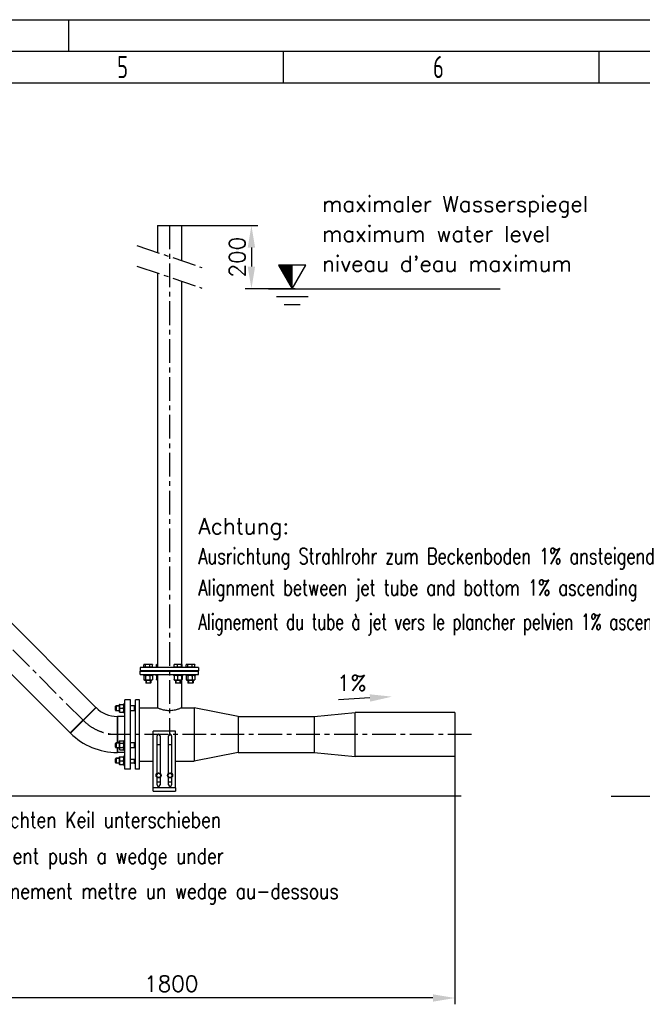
# Model space of a CAD drawing. Header units: millimetres. Extents: x 0 to 8400, y 0 to 5940.
# Tile 40 of 50: x 4445 to 6416, y 2821 to 5940. Entities that reach past the tile are written whole.
import ezdxf

# ---------------------------------------------------------------- set-up
doc = ezdxf.new("R2010")
doc.units = ezdxf.units.MM
doc.header["$LTSCALE"] = 20
doc.linetypes.add('MITTE', pattern=[2, 1.25, -0.25, 0.25, -0.25])
doc.layers.get('0').update_dxf_attribs({"linetype": 'CONTINUOUS'})
doc.layers.get('DEFPOINTS').update_dxf_attribs({"linetype": 'CONTINUOUS'})
for name, color, linetype in [('02-LINIE-035', 2, 'CONTINUOUS'), ('03-LINIE-050', 3, 'CONTINUOUS'), ('05-ACHSE', 1, 'MITTE'), ('06-MASSE1', 1, 'CONTINUOUS'), ('10-TEXT-025', 1, 'CONTINUOUS'), ('KSB-BLATTRAND', 2, 'CONTINUOUS')]:
    doc.layers.add(name, color=color, linetype=linetype)
doc.styles.add('ACA_NORM', font='ROMANS.SHX')
doc.styles.get("Standard").update_dxf_attribs({"font": 'ISOCP.SHX'})
doc.dimstyles.new('1-20', dxfattribs={"dimscale": 20, "dimtxt": 2.5, "dimasz": 3.5, "dimexe": 1, "dimexo": 0, "dimgap": 1, "dimtad": 1, "dimdec": 0, "dimzin": 0, "dimdsep": 46, "dimtxsty": 'ACA_NORM', "dimcen": 0, "dimadec": 0, "dimazin": 0, "dimtfac": 2.4, "dimtdec": 0, "dimtmove": 0, "dimatfit": 3, "dimfxl": 1, "dimtolj": 1, "dimtzin": 0, "dimarcsym": 0})

# ---------------------------------------------------------------- blocks, each defined once
blk = doc.blocks.new('*D5')
at = {"layer": '06-MASSE1', "color": 0, "lineweight": -2}
for p, q in [((4957.1, 5287.8), (5198.7, 5287.8)), ((5178.7, 5217.8), (5178.7, 5157.8)), ((5317, 5087.8), (5158.7, 5087.8))]:
    blk.add_line(p, q, dxfattribs=at)
at = {"layer": '06-MASSE1', "color": 0}
for points in [[(5167, 5217.8), (5190.3, 5217.8), (5178.7, 5287.8)], [(5167, 5157.8), (5190.3, 5157.8), (5178.7, 5087.8)]]:
    blk.add_solid(points, dxfattribs=at)
at = {"layer": 'DEFPOINTS', "color": 0}
for p in [(4957.1, 5287.8), (5178.7, 5087.8), (5317, 5087.8)]:
    blk.add_point(p, dxfattribs=at)
at = {"layer": '06-MASSE1', "color": 0, "insert": (5133.7, 5187.8), "char_height": 50, "attachment_point": 5, "rotation": 90, "style": 'ACA_NORM'}
blk.add_mtext('\\A1;200', dxfattribs=at)
blk = doc.blocks.new('Rahmen_A3')
at = {"color": 1, "ltscale": 150}
for p, q in [((0, 297), (420, 297)), ((264, 287), (264, 292)), ((314, 287), (314, 292)), ((18, 287), (410, 287))]:
    blk.add_line(p, q, dxfattribs=at)
at = {"color": 3, "ltscale": 150}
for p, q in [((230, 297), (230, 292)), ((13, 292), (415, 292))]:
    blk.add_line(p, q, dxfattribs=at)
at = {"color": 1, "ltscale": 150, "width": 0.75}
for s, p in [('5', (237.6875, 287.75)), ('6', (287.6875, 287.75))]:
    blk.add_text(s, height=3.5, dxfattribs=at).set_placement(p)
blk = doc.blocks.new('*D11')
at = {"layer": '06-MASSE1', "color": 0, "lineweight": -2}
for p, q in [((4027, 3705.7), (4027, 2820.8)), ((5823, 3605.8), (5823, 2820.8)), ((5753, 2840.8), (4097, 2840.8))]:
    blk.add_line(p, q, dxfattribs=at)
at = {"layer": '06-MASSE1', "color": 0}
for points in [[(4097, 2852.5), (4097, 2829.1), (4027, 2840.8)], [(5753, 2852.5), (5753, 2829.1), (5823, 2840.8)]]:
    blk.add_solid(points, dxfattribs=at)
at = {"layer": 'DEFPOINTS', "color": 0}
for p in [(4027, 3705.7), (5823, 3605.8), (4027, 2840.8)]:
    blk.add_point(p, dxfattribs=at)
at = {"layer": '06-MASSE1', "color": 0, "insert": (4925, 2885.8), "char_height": 50, "attachment_point": 5, "style": 'ACA_NORM'}
blk.add_mtext('\\A1;1800', dxfattribs=at)

msp = doc.modelspace()

# ---------------------------------------------------------------- linework, layer by layer
at = {"layer": '02-LINIE-035'}
for p, q in [((4880.9, 5287.8), (4957.1, 5287.8)), ((4880.9, 5287.8), (4880.9, 5202.9)), ((4957.1, 5287.8), (4957.1, 5177.1)), ((4880.9, 5137.7), (4880.9, 3887.7)), ((4957.1, 5111.9), (4957.1, 3897.7)), ((4686.1, 3761.3), (4328.6, 4118.9)), ((4605.3, 3680.5), (4247.7, 4038)), ((5011.5, 3887.7), (4826.5, 3887.7)), ((4826.5, 3887.7), (4826.5, 3877.7)), ((5011.5, 3877.7), (4826.5, 3877.7)), ((4826.5, 3875.7), (5011.5, 3875.7)), ((4826.5, 3865.7), (4826.5, 3875.7)), ((4838.2, 3888.5), (4838.2, 3896.6)), ((4843.5, 3888.5), (4838.2, 3888.5)), ((4840, 3897.7), (4839, 3897.1)), ((4840.9, 3897.7), (4840, 3897.7)), ((4840.7, 3888.5), (4840.7, 3887.7)), ((4850.4, 3897.7), (4840.9, 3897.7)), ((4843.5, 3888.5), (4843.5, 3896.6)), ((4857.3, 3888.5), (4843.5, 3888.5)), ((4844, 3877.7), (4844, 3875.7)), ((4845.2, 3877.7), (4845.2, 3875.7)), ((4861.5, 3897.7), (4850.4, 3897.7)), ((4857.3, 3888.5), (4857.3, 3896.6)), ((4865.7, 3888.5), (4857.3, 3888.5)), ((4858.8, 3875.7), (4858.8, 3877.7)), ((4860, 3877.7), (4860, 3875.7)), ((4864, 3897.7), (4861.5, 3897.7)), ((4863.2, 3888.5), (4863.2, 3887.7)), ((4864, 3897.7), (4865, 3897.1)), ((4865.7, 3888.5), (4865.7, 3896.6)), ((4878.4, 3888.5), (4878.4, 3896.6)), ((4880.9, 3888.5), (4878.4, 3888.5)), ((4879.2, 3897.7), (4879.1, 3897.6)), ((4880.9, 3897.7), (4879.2, 3897.7)), ((4880, 3888.5), (4880, 3887.7)), ((4883.2, 3877.7), (4883.2, 3875.7)), ((4884.4, 3877.7), (4884.4, 3875.7)), ((4898, 3875.7), (4898, 3877.7)), ((4899.2, 3877.7), (4899.2, 3875.7)), ((4933.9, 3888.5), (4933.9, 3896.6)), ((4944.9, 3888.5), (4933.9, 3888.5)), ((4934.7, 3897.7), (4934.6, 3897.6)), ((4939.4, 3897.7), (4934.7, 3897.7)), ((4935.5, 3888.5), (4935.5, 3887.7)), ((4938.7, 3877.7), (4938.7, 3875.7)), ((4951.3, 3897.7), (4939.4, 3897.7)), ((4939.9, 3877.7), (4939.9, 3875.7)), ((4944.9, 3888.5), (4944.9, 3896.6)), ((4957.7, 3888.5), (4944.9, 3888.5)), ((4958.6, 3897.7), (4951.3, 3897.7)), ((4953.5, 3875.7), (4953.5, 3877.7)), ((4954.7, 3877.7), (4954.7, 3875.7)), ((4957.7, 3888.5), (4957.7, 3896.6)), ((4959.5, 3888.5), (4957.7, 3888.5)), ((4957.9, 3888.5), (4957.9, 3887.7)), ((4958.7, 3897.7), (4958.6, 3897.7)), ((4958.7, 3897.7), (4958.8, 3897.6)), ((4959.5, 3888.5), (4959.5, 3896.6)), ((4972.2, 3888.5), (4972.2, 3896.6)), ((4977.5, 3888.5), (4972.2, 3888.5)), ((4973.9, 3897.7), (4972.9, 3897.1)), ((4974.8, 3897.7), (4973.9, 3897.7)), ((4974.7, 3888.5), (4974.7, 3887.7)), ((4984.4, 3897.7), (4974.8, 3897.7)), ((4977.5, 3888.5), (4977.5, 3896.6)), ((4991.2, 3888.5), (4977.5, 3888.5)), ((4977.9, 3877.7), (4977.9, 3875.7)), ((4979.1, 3877.7), (4979.1, 3875.7)), ((4995.5, 3897.7), (4984.4, 3897.7)), ((4991.2, 3888.5), (4991.2, 3896.6)), ((4999.7, 3888.5), (4991.2, 3888.5)), ((4992.7, 3875.7), (4992.7, 3877.7)), ((4993.9, 3877.7), (4993.9, 3875.7)), ((4997.9, 3897.7), (4995.5, 3897.7)), ((4997.2, 3888.5), (4997.2, 3887.7)), ((4997.9, 3897.7), (4998.9, 3897.1)), ((4999.7, 3888.5), (4999.7, 3896.6)), ((5011.5, 3887.7), (5011.5, 3877.7)), ((5011.5, 3865.7), (5011.5, 3875.7)), ((4826.5, 3865.7), (5011.5, 3865.7)), ((4837, 3865.7), (4837, 3862.7)), ((4867, 3862.7), (4837, 3862.7)), ((4838.2, 3861.2), (4838.2, 3849.4)), ((4840.7, 3862.7), (4839, 3861.7)), ((4840.7, 3847.9), (4839, 3848.9)), ((4840.7, 3847.9), (4863.2, 3847.9)), ((4843.5, 3861.2), (4843.5, 3849.4)), ((4844, 3847.9), (4844, 3838.9)), ((4844, 3838.9), (4860, 3838.9)), ((4845.2, 3837.7), (4844, 3838.9)), ((4845.2, 3847.9), (4845.2, 3837.7)), ((4858.7, 3837.7), (4845.2, 3837.7)), ((4857.3, 3861.2), (4857.3, 3849.4)), ((4858.7, 3837.7), (4860, 3838.9)), ((4858.8, 3837.7), (4858.8, 3847.9)), ((4860, 3847.9), (4860, 3838.9)), ((4863.2, 3862.7), (4865, 3861.7)), ((4863.2, 3847.9), (4865, 3848.9)), ((4865.7, 3861.2), (4865.7, 3849.4)), ((4867, 3865.7), (4867, 3862.7)), ((4876.2, 3865.7), (4876.2, 3862.7)), ((4880.9, 3862.7), (4876.2, 3862.7)), ((4878.4, 3861.2), (4878.4, 3849.4)), ((4880, 3862.7), (4879.1, 3862.2)), ((4880, 3847.9), (4879.1, 3848.4)), ((4880, 3847.9), (4880.9, 3847.9)), ((4880.9, 3865.7), (4880.9, 3759.8)), ((4931.7, 3865.7), (4931.7, 3862.7)), ((4961.7, 3862.7), (4931.7, 3862.7)), ((4933.9, 3861.2), (4933.9, 3849.4)), ((4935.4, 3862.7), (4934.6, 3862.2)), ((4935.4, 3847.9), (4934.6, 3848.4)), ((4935.4, 3847.9), (4957.9, 3847.9)), ((4938.7, 3847.9), (4938.7, 3838.9)), ((4938.7, 3838.9), (4954.7, 3838.9)), ((4939.9, 3837.7), (4938.7, 3838.9)), ((4939.9, 3847.9), (4939.9, 3837.7)), ((4953.5, 3837.7), (4939.9, 3837.7)), ((4944.9, 3861.2), (4944.9, 3849.4)), ((4953.5, 3837.7), (4953.5, 3847.9)), ((4953.5, 3837.7), (4954.7, 3838.9)), ((4954.7, 3847.9), (4954.7, 3838.9)), ((4957.1, 3847.9), (4957.1, 3759.8)), ((4957.7, 3861.2), (4957.7, 3849.4)), ((4957.9, 3862.7), (4958.8, 3862.2)), ((4957.9, 3847.9), (4958.8, 3848.4)), ((4959.5, 3861.2), (4959.5, 3849.4)), ((4961.7, 3865.7), (4961.7, 3862.7)), ((4970.9, 3865.7), (4970.9, 3862.7)), ((5000.9, 3862.7), (4970.9, 3862.7)), ((4972.2, 3861.2), (4972.2, 3849.4)), ((4974.7, 3862.7), (4972.9, 3861.7)), ((4974.7, 3847.9), (4972.9, 3848.9)), ((4974.7, 3847.9), (4997.2, 3847.9)), ((4977.5, 3861.2), (4977.5, 3849.4)), ((4977.9, 3847.9), (4977.9, 3838.9)), ((4977.9, 3838.9), (4993.9, 3838.9)), ((4979.2, 3837.7), (4977.9, 3838.9)), ((4979.1, 3847.9), (4979.1, 3837.7)), ((4992.7, 3837.7), (4979.2, 3837.7)), ((4991.2, 3861.2), (4991.2, 3849.4)), ((4992.7, 3837.7), (4992.7, 3847.9)), ((4992.7, 3837.7), (4993.9, 3838.9)), ((4993.9, 3847.9), (4993.9, 3838.9)), ((4997.2, 3862.7), (4998.9, 3861.7)), ((4997.2, 3847.9), (4998.9, 3848.9)), ((4999.7, 3861.2), (4999.7, 3849.4)), ((5000.9, 3865.7), (5000.9, 3862.7)), ((4778, 3565.7), (4778, 3785.7)), ((4796, 3785.7), (4778, 3785.7)), ((4796, 3565.7), (4796, 3785.7)), ((4812, 3565.7), (4812, 3785.7)), ((4824, 3785.7), (4812, 3785.7)), ((4824, 3565.7), (4824, 3785.7)), ((4686.1, 3761.3), (4605.3, 3680.5)), ((4605.3, 3680.5), (4686.1, 3761.3)), ((4686.8, 3760.6), (4606, 3679.8)), ((4686.8, 3760.6), (4606, 3679.8)), ((4686.1, 3761.3), (4686.8, 3760.6)), ((4748, 3764.8), (4750, 3766.8)), ((4748, 3752.8), (4748, 3764.8)), ((4748, 3752.8), (4750, 3750.8)), ((4760.2, 3765.6), (4748.7, 3765.6)), ((4748.7, 3752), (4760.2, 3752)), ((4750, 3766.8), (4750, 3750.8)), ((4760.2, 3766.8), (4750, 3766.8)), ((4760.2, 3750.8), (4750, 3750.8)), ((4760.2, 3770.1), (4760.6, 3770.8)), ((4760.2, 3770.1), (4760.2, 3747.6)), ((4760.2, 3747.6), (4760.6, 3746.8)), ((4760.6, 3770.8), (4761.7, 3770.8)), ((4761.7, 3746.8), (4760.6, 3746.8)), ((4761.7, 3770.8), (4773.4, 3770.8)), ((4761.7, 3758.8), (4773.4, 3758.8)), ((4761.7, 3746.8), (4773.4, 3746.8)), ((4773.4, 3770.8), (4774.5, 3770.8)), ((4774.5, 3746.8), (4773.4, 3746.8)), ((4775, 3770.1), (4774.5, 3770.8)), ((4775, 3747.6), (4774.5, 3746.8)), ((4775, 3773.8), (4775, 3743.8)), ((4775, 3773.8), (4778, 3773.8)), ((4775, 3743.8), (4778, 3743.8)), ((4808, 3766.8), (4796, 3766.8)), ((4808, 3750.8), (4796, 3750.8)), ((4808, 3766.8), (4808, 3750.8)), ((4808, 3766.1), (4808.7, 3766.8)), ((4812, 3765.6), (4808, 3765.6)), ((4808, 3752), (4812, 3752)), ((4808, 3751.5), (4808.7, 3750.8)), ((4808.7, 3750.8), (4808.7, 3766.8)), ((4812, 3766.8), (4808.7, 3766.8)), ((4812, 3750.8), (4808.7, 3750.8)), ((4824, 3759.8), (4880.9, 3759.8)), ((4957.1, 3759.8), (4997, 3759.8)), ((4997, 3759.8), (4997, 3591.5)), ((5137, 3732.8), (4997, 3759.8)), ((5377, 3732.8), (5507, 3745.5)), ((5507, 3605.8), (5507, 3745.5)), ((5823, 3745.5), (5507, 3745.5)), ((5823, 3745.5), (5823, 3605.8)), ((4753.9, 3732.8), (4753.9, 3649.2)), ((4753.9, 3732.8), (4754.9, 3732.8)), ((4753.9, 3732.8), (4753.9, 3649.2)), ((4754.9, 3732.8), (4754.9, 3649.2)), ((4754.9, 3649.2), (4754.9, 3732.8)), ((4778, 3732.8), (4754.9, 3732.8)), ((5137, 3732.8), (5137, 3618.5)), ((5137, 3732.8), (5377, 3732.8)), ((5377, 3732.8), (5377, 3618.5)), ((4868, 3506.1), (4868, 3686.1)), ((4938, 3686.1), (4868, 3686.1)), ((4938, 3506.1), (4938, 3686.1)), ((4605.3, 3680.5), (4606, 3679.8)), ((4760.2, 3652.5), (4761.7, 3655.1)), ((4760.2, 3652.5), (4760.2, 3630)), ((4761.7, 3655.1), (4773.4, 3655.1)), ((4775, 3652.5), (4773.4, 3655.1)), ((4775, 3656.2), (4775, 3626.2)), ((4775, 3656.2), (4778, 3656.2)), ((4880.5, 3552.7), (4880.5, 3671.6)), ((4889.5, 3671.6), (4889.5, 3552.7)), ((4916.5, 3552.7), (4916.5, 3671.6)), ((4925.5, 3671.6), (4925.5, 3552.7)), ((4748, 3647.2), (4750, 3649.2)), ((4748, 3635.2), (4748, 3647.2)), ((4748, 3635.2), (4750, 3633.2)), ((4760.2, 3648), (4748.7, 3648)), ((4748.7, 3634.4), (4760.2, 3634.4)), ((4750, 3649.2), (4750, 3633.2)), ((4760.2, 3649.2), (4750, 3649.2)), ((4760.2, 3633.2), (4750, 3633.2)), ((4753.9, 3633.2), (4753.9, 3618.5)), ((4753.9, 3633.2), (4753.9, 3618.5)), ((4753.9, 3618.5), (4754.9, 3618.5)), ((4754.9, 3633.2), (4754.9, 3618.5)), ((4754.9, 3618.5), (4754.9, 3633.2)), ((4778, 3618.5), (4754.9, 3618.5)), ((4760.2, 3630), (4761.7, 3627.4)), ((4761.7, 3648.2), (4773.4, 3648.2)), ((4761.7, 3634.3), (4773.4, 3634.3)), ((4761.7, 3627.4), (4773.4, 3627.4)), ((4775, 3630), (4773.4, 3627.4)), ((4775, 3626.2), (4778, 3626.2)), ((4808, 3649.2), (4796, 3649.2)), ((4808, 3633.2), (4796, 3633.2)), ((4808, 3649.2), (4808, 3633.2)), ((4808, 3648.5), (4808.7, 3649.2)), ((4812, 3648), (4808, 3648)), ((4808, 3634.4), (4812, 3634.4)), ((4808, 3633.9), (4808.7, 3633.2)), ((4808.7, 3633.2), (4808.7, 3649.2)), ((4812, 3649.2), (4808.7, 3649.2)), ((4812, 3633.2), (4808.7, 3633.2)), ((4880.5, 3644.1), (4889.5, 3644.1)), ((4916.5, 3644.1), (4925.5, 3644.1)), ((5137, 3618.5), (4997, 3591.5)), ((5137, 3618.5), (5377, 3618.5)), ((5377, 3618.5), (5507, 3605.8)), ((4748, 3598.5), (4750, 3600.5)), ((4748, 3586.5), (4748, 3598.5)), ((4760.2, 3599.3), (4748.7, 3599.3)), ((4750, 3600.5), (4750, 3584.5)), ((4760.2, 3600.5), (4750, 3600.5)), ((4760.2, 3603.8), (4760.6, 3604.5)), ((4760.2, 3603.8), (4760.2, 3581.3)), ((4760.6, 3604.5), (4761.7, 3604.5)), ((4761.7, 3604.5), (4773.4, 3604.5)), ((4761.7, 3592.5), (4773.4, 3592.5)), ((4773.4, 3604.5), (4774.5, 3604.5)), ((4775, 3603.8), (4774.5, 3604.5)), ((4775, 3607.5), (4775, 3577.5)), ((4775, 3607.5), (4778, 3607.5)), ((4812, 3596.7), (4796, 3596.7)), ((4808, 3596.7), (4808, 3584.5)), ((4808.7, 3584.5), (4808.7, 3596.7)), ((4824, 3591.5), (4868, 3591.5)), ((4938, 3591.5), (4997, 3591.5)), ((5823, 3605.8), (5507, 3605.8)), ((4748, 3586.5), (4750, 3584.5)), ((4748.7, 3585.7), (4760.2, 3585.7)), ((4760.2, 3584.5), (4750, 3584.5)), ((4760.2, 3581.3), (4760.6, 3580.5)), ((4761.7, 3580.5), (4760.6, 3580.5)), ((4761.7, 3580.5), (4773.4, 3580.5)), ((4774.5, 3580.5), (4773.4, 3580.5)), ((4775, 3581.3), (4774.5, 3580.5)), ((4775, 3577.5), (4778, 3577.5)), ((4796, 3565.7), (4778, 3565.7)), ((4808, 3584.5), (4796, 3584.5)), ((4808, 3585.7), (4812, 3585.7)), ((4808, 3585.2), (4808.7, 3584.5)), ((4812, 3584.5), (4808.7, 3584.5)), ((4824, 3565.7), (4812, 3565.7)), ((4880.5, 3515.6), (4880.5, 3539.5)), ((4880.5, 3526.1), (4889.5, 3526.1)), ((4889.5, 3539.5), (4889.5, 3515.6)), ((4916.5, 3515.6), (4916.5, 3539.5)), ((4916.5, 3526.1), (4925.5, 3526.1)), ((4925.5, 3539.5), (4925.5, 3515.6)), ((4938, 3506.1), (4868, 3506.1)), ((4868, 3496.1), (4868, 3506.1)), ((4868, 3496.1), (4938, 3496.1)), ((4938, 3506.1), (4938, 3496.1))]:
    msp.add_line(p, q, dxfattribs=at)
for centre in [(4885, 3546.1), (4921, 3546.1)]:
    msp.add_circle(centre, 8, dxfattribs=at)
for centre, radius, start, end in [((4753.9, 3827.7), 94.8, 225, 270), ((4753.9, 3827.7), 209.2, 225, 270), ((4885, 3671.6), 4.5, 0, 180), ((4921, 3671.6), 4.5, 0, 180), ((4885, 3546.1), 6.5, 150, 210), ((4885, 3546.1), 6.5, 90, 150), ((4885, 3546.1), 6.5, 210, 270), ((4885, 3546.1), 6.5, 30, 90), ((4885, 3546.1), 6.5, 270, 330), ((4885, 3546.1), 6.5, 330, 30), ((4921, 3546.1), 6.5, 150, 210), ((4921, 3546.1), 6.5, 90, 150), ((4921, 3546.1), 6.5, 210, 270), ((4921, 3546.1), 6.5, 30, 90), ((4921, 3546.1), 6.5, 270, 330), ((4921, 3546.1), 6.5, 330, 30), ((4885, 3515.6), 4.5, 180, 0), ((4921, 3515.6), 4.5, 180, 0)]:
    msp.add_arc(centre, radius, start, end, dxfattribs=at)
for points, weights in [([(4840.9, 3897.7), (4839.7, 3897.7), (4838.2, 3896.6)], [1, 1.0379548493, 1]), ([(4843.5, 3896.6), (4842.1, 3897.7), (4840.9, 3897.7)], [1, 1.0379548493, 1]), ([(4850.4, 3897.7), (4847.2, 3897.7), (4843.5, 3896.6)], [1, 1.0379548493, 1]), ([(4857.3, 3896.6), (4853.6, 3897.7), (4850.4, 3897.7)], [1, 1.0379548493, 1]), ([(4861.5, 3897.7), (4859.5, 3897.7), (4857.3, 3896.6)], [1, 1.0379548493, 1]), ([(4865.7, 3896.6), (4863.4, 3897.7), (4861.5, 3897.7)], [1, 1.0379548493, 1]), ([(4865, 3897.1), (4865.3, 3896.9), (4865.7, 3896.6)], [1.01477953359, 1.01005189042, 1]), ([(4878.4, 3896.6), (4878.8, 3897.4), (4879.1, 3897.6)], [1, 1.02892942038, 1.01375847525]), ([(4880.9, 3897.3), (4879.7, 3897.1), (4878.4, 3896.6)], [1.01855955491, 1.01616138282, 1]), ([(4939.4, 3897.7), (4936.8, 3897.7), (4933.9, 3896.6)], [1, 1.0379548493, 1]), ([(4933.9, 3896.6), (4934.3, 3897.4), (4934.6, 3897.6)], [1, 1.02892942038, 1.01375847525]), ([(4944.9, 3896.6), (4941.9, 3897.7), (4939.4, 3897.7)], [1, 1.0379548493, 1]), ([(4951.3, 3897.7), (4948.3, 3897.7), (4944.9, 3896.6)], [1, 1.0379548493, 1]), ([(4957.7, 3896.6), (4954.3, 3897.7), (4951.3, 3897.7)], [1, 1.0379548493, 1]), ([(4958.6, 3897.7), (4958.2, 3897.7), (4957.7, 3896.6)], [1, 1.0379548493, 1]), ([(4959.5, 3896.6), (4959, 3897.7), (4958.6, 3897.7)], [1, 1.0379548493, 1]), ([(4974.8, 3897.7), (4973.6, 3897.7), (4972.2, 3896.6)], [1, 1.0379548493, 1]), ([(4977.5, 3896.6), (4976.1, 3897.7), (4974.8, 3897.7)], [1, 1.0379548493, 1]), ([(4984.4, 3897.7), (4981.2, 3897.7), (4977.5, 3896.6)], [1, 1.0379548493, 1]), ([(4991.2, 3896.6), (4987.6, 3897.7), (4984.4, 3897.7)], [1, 1.0379548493, 1]), ([(4995.5, 3897.7), (4993.5, 3897.7), (4991.2, 3896.6)], [1, 1.0379548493, 1]), ([(4999.7, 3896.6), (4997.4, 3897.7), (4995.5, 3897.7)], [1, 1.0379548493, 1]), ([(4998.9, 3897.1), (4999.3, 3896.9), (4999.7, 3896.6)], [1.01477953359, 1.01005189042, 1]), ([(4843.5, 3861.2), (4840.9, 3863.2), (4838.2, 3861.2)], [1, 1.15470053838, 1]), ([(4838.2, 3849.4), (4840.9, 3847.4), (4843.5, 3849.4)], [1, 1.15470053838, 1]), ([(4857.3, 3861.2), (4850.4, 3863.2), (4843.5, 3861.2)], [1, 1.15470053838, 1]), ([(4843.5, 3849.4), (4850.4, 3847.4), (4857.3, 3849.4)], [1, 1.15470053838, 1]), ([(4865.7, 3861.2), (4861.5, 3863.2), (4857.3, 3861.2)], [1, 1.15470053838, 1]), ([(4857.3, 3849.4), (4861.5, 3847.4), (4865.7, 3849.4)], [1, 1.15470053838, 1]), ([(4865, 3861.7), (4865.3, 3861.5), (4865.7, 3861.2)], [1.03472368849, 1.01992921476, 1]), ([(4865.7, 3849.4), (4865.3, 3849.1), (4865, 3848.9)], [1, 1.01992921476, 1.03472368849]), ([(4878.4, 3861.2), (4878.8, 3862), (4879.1, 3862.2)], [1, 1.05842950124, 1.07272203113]), ([(4880.9, 3861.9), (4879.7, 3861.6), (4878.4, 3861.2)], [1.05103483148, 1.03223368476, 1]), ([(4878.4, 3849.4), (4879.7, 3848.9), (4880.9, 3848.6)], [1, 1.03223368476, 1.05103483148]), ([(4879.1, 3848.4), (4878.8, 3848.5), (4878.4, 3849.4)], [1.07272203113, 1.05842950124, 1]), ([(4933.9, 3861.2), (4934.3, 3862), (4934.6, 3862.2)], [1, 1.05842950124, 1.07272203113]), ([(4944.9, 3861.2), (4939.4, 3863.2), (4933.9, 3861.2)], [1, 1.15470053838, 1]), ([(4934.6, 3848.4), (4934.3, 3848.5), (4933.9, 3849.4)], [1.07272203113, 1.05842950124, 1]), ([(4933.9, 3849.4), (4939.4, 3847.4), (4944.9, 3849.4)], [1, 1.15470053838, 1]), ([(4957.7, 3861.2), (4951.3, 3863.2), (4944.9, 3861.2)], [1, 1.15470053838, 1]), ([(4944.9, 3849.4), (4951.3, 3847.4), (4957.7, 3849.4)], [1, 1.15470053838, 1]), ([(4959.5, 3861.2), (4958.6, 3863.2), (4957.7, 3861.2)], [1, 1.15470053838, 1]), ([(4957.7, 3849.4), (4958.6, 3847.4), (4959.5, 3849.4)], [1, 1.15470053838, 1]), ([(4977.5, 3861.2), (4974.8, 3863.2), (4972.2, 3861.2)], [1, 1.15470053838, 1]), ([(4972.2, 3849.4), (4974.8, 3847.4), (4977.5, 3849.4)], [1, 1.15470053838, 1]), ([(4991.2, 3861.2), (4984.4, 3863.2), (4977.5, 3861.2)], [1, 1.15470053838, 1]), ([(4977.5, 3849.4), (4984.4, 3847.4), (4991.2, 3849.4)], [1, 1.15470053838, 1]), ([(4999.7, 3861.2), (4995.5, 3863.2), (4991.2, 3861.2)], [1, 1.15470053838, 1]), ([(4991.2, 3849.4), (4995.5, 3847.4), (4999.7, 3849.4)], [1, 1.15470053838, 1]), ([(4998.9, 3861.7), (4999.3, 3861.5), (4999.7, 3861.2)], [1.03472368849, 1.01992921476, 1]), ([(4999.7, 3849.4), (4999.3, 3849.1), (4998.9, 3848.9)], [1, 1.01992921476, 1.03472368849]), ([(4761.7, 3770.8), (4759.7, 3764.8), (4761.7, 3758.8)], [1, 1.15470053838, 1]), ([(4761.7, 3758.8), (4759.7, 3752.8), (4761.7, 3746.8)], [1, 1.15470053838, 1]), ([(4773.4, 3758.8), (4775.4, 3764.8), (4773.4, 3770.8)], [1, 1.15470053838, 1]), ([(4773.4, 3746.8), (4775.4, 3752.8), (4773.4, 3758.8)], [1, 1.15470053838, 1]), ([(4761.7, 3655.1), (4759.7, 3651.6), (4761.7, 3648.2)], [1, 1.15470053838, 1]), ([(4773.4, 3648.2), (4775.4, 3651.6), (4773.4, 3655.1)], [1, 1.15470053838, 1]), ([(4761.7, 3648.2), (4759.7, 3641.2), (4761.7, 3634.3)], [1, 1.15470053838, 1]), ([(4761.7, 3634.3), (4759.7, 3630.8), (4761.7, 3627.4)], [1, 1.15470053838, 1]), ([(4773.4, 3634.3), (4775.4, 3641.2), (4773.4, 3648.2)], [1, 1.15470053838, 1]), ([(4773.4, 3627.4), (4775.4, 3630.8), (4773.4, 3634.3)], [1, 1.15470053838, 1]), ([(4761.7, 3604.5), (4759.7, 3598.5), (4761.7, 3592.5)], [1, 1.15470053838, 1]), ([(4761.7, 3592.5), (4759.7, 3586.5), (4761.7, 3580.5)], [1, 1.15470053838, 1]), ([(4773.4, 3592.5), (4775.4, 3598.5), (4773.4, 3604.5)], [1, 1.15470053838, 1]), ([(4773.4, 3580.5), (4775.4, 3586.5), (4773.4, 3592.5)], [1, 1.15470053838, 1]), ([(4877.4, 3546.1), (4878.5, 3547.8), (4879.3, 3549.3)], [1, 1.0379548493, 1]), ([(4879.3, 3542.8), (4878.5, 3544.3), (4877.4, 3546.1)], [1, 1.0379548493, 1]), ([(4879.3, 3549.3), (4880.2, 3550.8), (4881.2, 3552.6)], [1, 1.0379548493, 1]), ([(4881.2, 3539.6), (4880.2, 3541.3), (4879.3, 3542.8)], [1, 1.0379548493, 1]), ([(4881.2, 3552.6), (4883.2, 3552.6), (4885, 3552.6)], [1, 1.0379548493, 1]), ([(4885, 3539.6), (4883.2, 3539.6), (4881.2, 3539.6)], [1, 1.0379548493, 1]), ([(4885, 3552.6), (4886.7, 3552.6), (4888.7, 3552.6)], [1, 1.0379548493, 1]), ([(4888.7, 3539.6), (4886.7, 3539.6), (4885, 3539.6)], [1, 1.0379548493, 1]), ([(4888.7, 3552.6), (4889.7, 3550.8), (4890.6, 3549.3)], [1, 1.0379548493, 1]), ([(4890.6, 3542.8), (4889.7, 3541.3), (4888.7, 3539.6)], [1, 1.0379548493, 1]), ([(4890.6, 3549.3), (4891.5, 3547.8), (4892.5, 3546.1)], [1, 1.0379548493, 1]), ([(4892.5, 3546.1), (4891.5, 3544.3), (4890.6, 3542.8)], [1, 1.0379548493, 1]), ([(4913.4, 3546.1), (4914.5, 3547.8), (4915.3, 3549.3)], [1, 1.0379548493, 1]), ([(4915.3, 3542.8), (4914.5, 3544.3), (4913.4, 3546.1)], [1, 1.0379548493, 1]), ([(4915.3, 3549.3), (4916.2, 3550.8), (4917.2, 3552.6)], [1, 1.0379548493, 1]), ([(4917.2, 3539.6), (4916.2, 3541.3), (4915.3, 3542.8)], [1, 1.0379548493, 1]), ([(4917.2, 3552.6), (4919.2, 3552.6), (4921, 3552.6)], [1, 1.0379548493, 1]), ([(4921, 3539.6), (4919.2, 3539.6), (4917.2, 3539.6)], [1, 1.0379548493, 1]), ([(4921, 3552.6), (4922.7, 3552.6), (4924.7, 3552.6)], [1, 1.0379548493, 1]), ([(4924.7, 3539.6), (4922.7, 3539.6), (4921, 3539.6)], [1, 1.0379548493, 1]), ([(4924.7, 3552.6), (4925.7, 3550.8), (4926.6, 3549.3)], [1, 1.0379548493, 1]), ([(4926.6, 3542.8), (4925.7, 3541.3), (4924.7, 3539.6)], [1, 1.0379548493, 1]), ([(4926.6, 3549.3), (4927.5, 3547.8), (4928.5, 3546.1)], [1, 1.0379548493, 1]), ([(4928.5, 3546.1), (4927.5, 3544.3), (4926.6, 3542.8)], [1, 1.0379548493, 1])]:
    msp.add_rational_spline(points, weights, degree=2, dxfattribs=at)
msp.add_open_spline([(4957.1, 3759.8), (4957.1, 3759.8), (4956.8, 3759.7), (4955.8, 3759.3), (4955.1, 3758.9), (4953.1, 3758.1), (4951.9, 3757.6), (4949.1, 3756.5), (4947.6, 3756), (4944.2, 3754.8), (4942.3, 3754.2), (4938.2, 3753.1), (4936, 3752.6), (4931.3, 3751.7), (4928.8, 3751.3), (4923.9, 3750.8), (4921.4, 3750.7), (4916.5, 3750.7), (4914, 3750.8), (4909.1, 3751.3), (4906.6, 3751.7), (4901.9, 3752.6), (4899.7, 3753.1), (4895.6, 3754.2), (4893.7, 3754.8), (4890.3, 3756), (4888.8, 3756.5), (4886, 3757.6), (4884.8, 3758.1), (4882.8, 3758.9), (4882.1, 3759.3), (4881.1, 3759.7), (4880.9, 3759.8), (4880.9, 3759.8)], degree=3, knots=[5.834419, 5.834419, 5.834419, 5.834419, 6.563086, 6.563086, 7.291752, 7.291752, 8.020418, 8.020418, 8.749084, 8.749084, 9.479023, 9.479023, 10.208961, 10.208961, 10.9389, 10.9389, 11.668838, 11.668838, 12.398777, 12.398777, 13.128716, 13.128716, 13.858654, 13.858654, 14.588593, 14.588593, 15.317259, 15.317259, 16.045925, 16.045925, 16.774591, 16.774591, 17.503258, 17.503258, 17.503258, 17.503258], dxfattribs=at)
at = {"layer": '03-LINIE-050'}
for p, q in [((5842.4, 3480.7), (2810.5, 3480.7)), ((6317.8, 3480.7), (7953.3, 3480.7))]:
    msp.add_line(p, q, dxfattribs=at)
at = {"layer": '05-ACHSE', "ltscale": 3}
for p, q in [((4919, 5287.8), (4919, 3672.3)), ((4815.9, 5224.9), (5022, 5155.1)), ((4815.9, 5159.7), (5022, 5089.9)), ((4645.7, 3720.9), (4288.1, 4078.4)), ((5875.5, 3675.7), (4724.9, 3675.7))]:
    msp.add_line(p, q, dxfattribs=at)
msp.add_arc((4753.9, 3827.7), 152, 225, 270, dxfattribs=at)
at = {"layer": '06-MASSE1'}
msp.add_line((5554, 3791.2), (5454.8, 3785.4), dxfattribs=at)
msp.add_solid([(5554.7, 3779.6), (5553.3, 3802.9), (5623.8, 3795.4)], dxfattribs=at)
at = {"layer": '10-TEXT-025'}
for p, q in [((5264.9, 5162), (5307.8, 5087.8)), ((5307.8, 5162), (5264.9, 5162)), ((5266.5, 5159.4), (5269.1, 5162)), ((5268.1, 5156.6), (5273.5, 5162)), ((5269.7, 5153.8), (5277.9, 5162)), ((5271.3, 5151), (5282.3, 5162)), ((5272.9, 5148.2), (5286.8, 5162)), ((5274.5, 5145.4), (5291.2, 5162)), ((5276.2, 5142.6), (5295.6, 5162)), ((5277.8, 5139.8), (5300, 5162)), ((5279.4, 5137), (5304.4, 5162)), ((5281, 5134.2), (5307.8, 5161)), ((5282.6, 5131.4), (5307.8, 5156.6)), ((5284.3, 5128.6), (5307.8, 5152.1)), ((5285.9, 5125.8), (5307.8, 5147.7)), ((5307.8, 5087.8), (5350.7, 5162)), ((5350.7, 5162), (5307.8, 5162)), ((5307.8, 5087.8), (5307.8, 5162)), ((5287.5, 5123), (5307.8, 5143.3)), ((5289.1, 5120.2), (5307.8, 5138.9)), ((5290.7, 5117.4), (5307.8, 5134.5)), ((5292.3, 5114.6), (5307.8, 5130)), ((5294, 5111.8), (5307.8, 5125.6)), ((5295.6, 5109), (5307.8, 5121.2)), ((5297.2, 5106.2), (5307.8, 5116.8)), ((5232.8, 5087.8), (5966.2, 5087.8)), ((5298.8, 5103.4), (5307.8, 5112.4)), ((5300.4, 5100.6), (5307.8, 5107.9)), ((5302, 5097.8), (5307.8, 5103.5)), ((5303.7, 5094.9), (5307.8, 5099.1)), ((5305.3, 5092.1), (5307.8, 5094.7)), ((5306.9, 5089.3), (5307.8, 5090.3)), ((5257.8, 5062.8), (5357.8, 5062.8)), ((5282.8, 5037.8), (5332.8, 5037.8))]:
    msp.add_line(p, q, dxfattribs=at)

# ---------------------------------------------------------------- block references
at = {"layer": 'KSB-BLATTRAND', "xscale": 20, "yscale": 20, "zscale": 20}
msp.add_blockref('Rahmen_A3', (0, 0), dxfattribs=at)

# ---------------------------------------------------------------- texts
at = {"layer": '10-TEXT-025', "style": 'ACA_NORM'}
for s, p in [('maximaler Wasserspiegel', (5402.4, 5331.1)), ('maximum water level', (5402.4, 5236.3)), ("niveau d'eau maximum", (5402.4, 5141.9)), ('Achtung:', (5011.1, 4310.4)), ('1%%%', (5449, 3813.7))]:
    msp.add_text(s, height=50, dxfattribs=at).set_placement(p)
for s, width, p in [('Ausrichtung Strahlrohr zum Beckenboden 1%%% ansteigend', 0.75, (5011.1, 4215.6)), ('Alignment between jet tube and bottom 1%%% ascending', 0.75, (5011.1, 4115.9)), ('Alignement du tube à jet vers le plancher pelvien 1%%% ascendant', 0.7, (5011.1, 4007.4)), ('zum ausrichten Keil unterschieben', 0.8, (4143.4, 3380.3)), ('for alignment push a wedge under', 0.8, (4143.4, 3265.9)), ("pour l'alignement mettre un wedge au-dessous", 0.8, (4143.4, 3154.5))]:
    msp.add_text(s, height=50, dxfattribs=dict(at, width=width)).set_placement(p)

# ---------------------------------------------------------------- dimensions: what is measured, and where the dimension line sits
at = {"layer": '06-MASSE1'}
dim = msp.add_linear_dim(base=(5178.7, 5087.8), p1=(4957.1, 5287.8), p2=(5317, 5087.8), angle=90, dimstyle='1-20', dxfattribs=at)
dim.commit()
dim.dimension.update_dxf_attribs({"geometry": '*D5', "text_midpoint": (5133.7, 5187.8)})
dim = msp.add_linear_dim(base=(4027, 2840.8), p1=(5823, 3605.8), p2=(4027, 3705.7), dimstyle='1-20', override={"dimrnd": 10}, dxfattribs=at)
dim.commit()
dim.dimension.update_dxf_attribs({"geometry": '*D11', "text_midpoint": (4925, 2885.8)})

doc.saveas('drawing.dxf')
